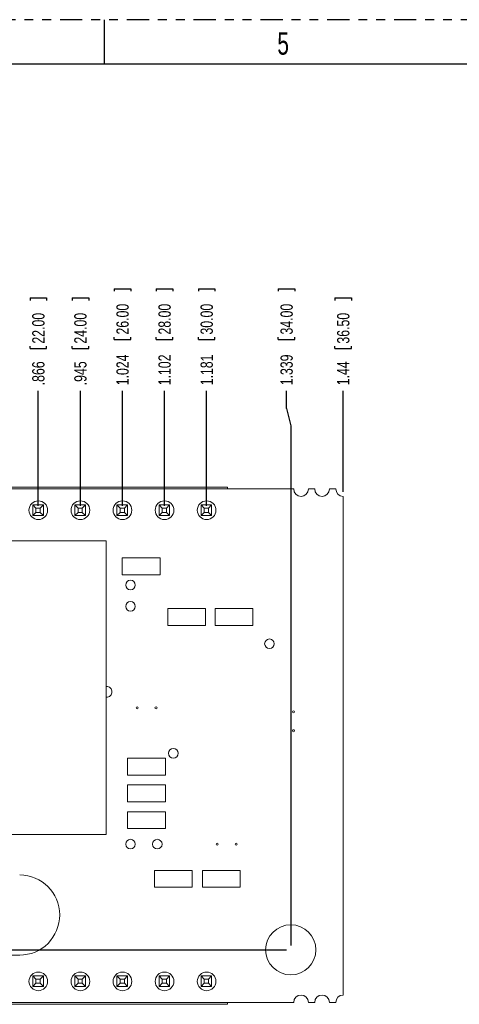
# Model space of a CAD drawing. Header units: inches. Extents: x 0 to 34, y 0 to 22.
# Tile 4 of 8: x 16 to 21, y 10.9 to 22. Entities that reach past the tile are written whole.
import ezdxf

# ---------------------------------------------------------------- set-up
doc = ezdxf.new("R2010")
doc.units = ezdxf.units.IN
doc.header["$MEASUREMENT"] = 0
doc.linetypes.add('PHANTOM', pattern=[0.5, 0.25, -0.05, 0.05, -0.05, 0.05, -0.05])
doc.layers.add('P2', color=3, linetype='Continuous')
doc.layers.add('SLD-0', color=7, linetype='Continuous')
doc.styles.add('SLDTEXTSTYLE1', font='TXT', dxfattribs={"width": 0.75})
doc.styles.add('SLDTEXTSTYLE2', font='TXT', dxfattribs={"width": 0.7})
doc.dimstyles.new('SLDDIMSTYLE2', dxfattribs={"dimtxt": 0.137795, "dimasz": 0.156, "dimexe": 0, "dimexo": 0.0625, "dimgap": 0.034449, "dimtad": 0, "dimtih": 1, "dimtoh": 1, "dimdec": 3, "dimlfac": 0.166667, "dimrnd": 1e-09, "dimzin": 12, "dimdsep": 46, "dimtxsty": 'SLDTEXTSTYLE1', "dimblk1": 'NONE', "dimblk2": 'NONE', "dimsah": 1, "dimcen": 0.09, "dimadec": 0, "dimazin": 3, "dimtfac": 1, "dimtdec": 3, "dimtofl": 0, "dimtmove": 0, "dimatfit": 3, "dimldrblk": 'NONE', "dimfxl": 1, "dimfrac": 2, "dimtolj": 1, "dimtzin": 12, "dimarcsym": 0})
doc.dimstyles.new('SLDDIMSTYLE4', dxfattribs={"dimtxt": 0.137795, "dimasz": 0.156, "dimexe": 0, "dimexo": 0.0625, "dimgap": 0.034449, "dimtad": 0, "dimtih": 1, "dimtoh": 1, "dimlfac": 0.166667, "dimrnd": 1e-09, "dimzin": 12, "dimdsep": 46, "dimtxsty": 'SLDTEXTSTYLE1', "dimblk1": 'NONE', "dimblk2": 'NONE', "dimsah": 1, "dimcen": 0.09, "dimadec": 0, "dimazin": 3, "dimtfac": 1, "dimtdec": 3, "dimtofl": 0, "dimtmove": 0, "dimatfit": 3, "dimldrblk": 'NONE', "dimfxl": 1, "dimfrac": 2, "dimtolj": 1, "dimtzin": 12, "dimarcsym": 0})

# ---------------------------------------------------------------- blocks, each defined once
blk = doc.blocks.new('_D_11')
at = {"layer": 'SLD-0'}
for p, q in [((16.163, 18.876), (16.349, 18.876)), ((16.163, 18.876), (16.163, 18.848)), ((16.349, 18.876), (16.349, 18.848)), ((16.163, 18.306), (16.163, 18.334)), ((16.163, 18.306), (16.349, 18.306)), ((16.349, 18.306), (16.349, 18.334)), ((16.256, 16.541), (16.256, 17.832))]:
    blk.add_line(p, q, dxfattribs=at)
at = {"layer": 'SLD-0', "char_height": 0.1378, "attachment_point": 1, "rotation": 90, "style": 'SLDTEXTSTYLE1'}
for s, insert in [('22.00', (16.188, 18.362)), ('.866', (16.188, 17.894))]:
    blk.add_mtext(s, dxfattribs=dict(at, insert=insert))
blk = doc.blocks.new('_NONE')
blk = doc.blocks.new('_D_12')
at = {"layer": 'SLD-0'}
for p, q in [((16.636, 18.876), (16.822, 18.876)), ((16.636, 18.876), (16.636, 18.848)), ((16.822, 18.876), (16.822, 18.848)), ((16.636, 18.306), (16.636, 18.334)), ((16.636, 18.306), (16.822, 18.306)), ((16.822, 18.306), (16.822, 18.334)), ((16.729, 16.541), (16.729, 17.832))]:
    blk.add_line(p, q, dxfattribs=at)
at = {"layer": 'SLD-0', "char_height": 0.1378, "attachment_point": 1, "rotation": 90, "style": 'SLDTEXTSTYLE1'}
for s, insert in [('24.00', (16.66, 18.362)), ('.945', (16.66, 17.894))]:
    blk.add_mtext(s, dxfattribs=dict(at, insert=insert))
blk = doc.blocks.new('_D_13')
at = {"layer": 'SLD-0'}
for p, q in [((17.108, 18.978), (17.294, 18.978)), ((17.108, 18.978), (17.108, 18.95)), ((17.294, 18.978), (17.294, 18.95)), ((17.108, 18.408), (17.108, 18.436)), ((17.108, 18.408), (17.294, 18.408)), ((17.294, 18.408), (17.294, 18.436)), ((17.201, 16.541), (17.201, 17.832))]:
    blk.add_line(p, q, dxfattribs=at)
at = {"layer": 'SLD-0', "char_height": 0.1378, "attachment_point": 1, "rotation": 90, "style": 'SLDTEXTSTYLE1'}
for s, insert in [('26.00', (17.133, 18.464)), ('1.024', (17.133, 17.894))]:
    blk.add_mtext(s, dxfattribs=dict(at, insert=insert))
blk = doc.blocks.new('_D_14')
at = {"layer": 'SLD-0'}
for p, q in [((17.581, 18.978), (17.767, 18.978)), ((17.581, 18.978), (17.581, 18.95)), ((17.767, 18.978), (17.767, 18.95)), ((17.581, 18.408), (17.581, 18.436)), ((17.581, 18.408), (17.767, 18.408)), ((17.767, 18.408), (17.767, 18.436)), ((17.674, 16.541), (17.674, 17.832))]:
    blk.add_line(p, q, dxfattribs=at)
at = {"layer": 'SLD-0', "char_height": 0.1378, "attachment_point": 1, "rotation": 90, "style": 'SLDTEXTSTYLE1'}
for s, insert in [('28.00', (17.605, 18.464)), ('1.102', (17.605, 17.894))]:
    blk.add_mtext(s, dxfattribs=dict(at, insert=insert))
blk = doc.blocks.new('_D_15')
at = {"layer": 'SLD-0'}
for p, q in [((18.053, 18.978), (18.239, 18.978)), ((18.053, 18.978), (18.053, 18.95)), ((18.239, 18.978), (18.239, 18.95)), ((18.053, 18.408), (18.053, 18.436)), ((18.053, 18.408), (18.239, 18.408)), ((18.239, 18.408), (18.239, 18.436)), ((18.146, 16.541), (18.146, 17.832))]:
    blk.add_line(p, q, dxfattribs=at)
at = {"layer": 'SLD-0', "char_height": 0.1378, "attachment_point": 1, "rotation": 90, "style": 'SLDTEXTSTYLE1'}
for s, insert in [('30.00', (18.078, 18.464)), ('1.181', (18.078, 17.894))]:
    blk.add_mtext(s, dxfattribs=dict(at, insert=insert))
blk = doc.blocks.new('_D_16')
at = {"layer": 'SLD-0'}
for p, q in [((18.95, 18.978), (19.136, 18.978)), ((18.95, 18.978), (18.95, 18.95)), ((19.136, 18.978), (19.136, 18.95)), ((18.95, 18.408), (18.95, 18.436)), ((18.95, 18.408), (19.136, 18.408)), ((19.136, 18.408), (19.136, 18.436)), ((19.043, 17.635), (19.043, 17.832)), ((19.043, 17.635), (19.091, 17.438)), ((19.091, 17.438), (19.091, 11.604))]:
    blk.add_line(p, q, dxfattribs=at)
at = {"layer": 'SLD-0', "char_height": 0.1378, "attachment_point": 1, "rotation": 90, "style": 'SLDTEXTSTYLE1'}
for s, insert in [('34.00', (18.975, 18.464)), ('1.339', (18.975, 17.894))]:
    blk.add_mtext(s, dxfattribs=dict(at, insert=insert))
blk = doc.blocks.new('_D_17')
at = {"layer": 'SLD-0'}
for p, q in [((19.586, 18.876), (19.772, 18.876)), ((19.586, 18.876), (19.586, 18.848)), ((19.772, 18.876), (19.772, 18.848)), ((19.586, 18.306), (19.586, 18.334)), ((19.586, 18.306), (19.772, 18.306)), ((19.772, 18.306), (19.772, 18.334)), ((19.679, 16.697), (19.679, 17.832))]:
    blk.add_line(p, q, dxfattribs=at)
at = {"layer": 'SLD-0', "char_height": 0.1378, "attachment_point": 1, "rotation": 90, "style": 'SLDTEXTSTYLE1'}
for s, insert in [('36.50', (19.611, 18.362)), ('1.44', (19.611, 17.894))]:
    blk.add_mtext(s, dxfattribs=dict(at, insert=insert))
blk = doc.blocks.new('_D_20')
at = {"layer": 'SLD-0'}
for p, q in [((6.9, 12.144), (6.872, 12.144)), ((6.872, 12.144), (6.872, 11.925)), ((7.428, 12.144), (7.456, 12.144)), ((7.456, 12.144), (7.456, 11.925)), ((7.674, 12.035), (7.477, 12.035)), ((7.674, 12.035), (7.87, 11.554)), ((6.872, 11.925), (6.9, 11.925)), ((7.456, 11.925), (7.428, 11.925)), ((7.87, 11.554), (19.041, 11.554))]:
    blk.add_line(p, q, dxfattribs=at)
at = {"layer": 'SLD-0', "char_height": 0.1378, "attachment_point": 1, "style": 'SLDTEXTSTYLE1'}
for s, insert in [('.764', (6.494, 12.103)), ('19.40', (6.935, 12.103))]:
    blk.add_mtext(s, dxfattribs=dict(at, insert=insert))

msp = doc.modelspace()

# ---------------------------------------------------------------- linework, layer by layer
at = {"color": 7, "linetype": 'Continuous', "lineweight": 15}
for p, q in [((19.1237, 16.7295), (11.024, 16.7295)), ((13.1828, 16.7508), (18.3796, 16.7508)), ((18.3796, 16.7508), (18.3796, 16.7295)), ((19.36, 16.7295), (19.2891, 16.7295)), ((19.5962, 16.7295), (19.5253, 16.7295)), ((19.6789, 11.0462), (19.6789, 16.6468)), ((16.1946, 16.4319), (16.1946, 16.55)), ((16.1946, 16.55), (16.23, 16.5146)), ((16.1946, 16.55), (16.3127, 16.55)), ((16.23, 16.5146), (16.23, 16.4673)), ((16.2773, 16.5146), (16.23, 16.5146)), ((16.2773, 16.5146), (16.3127, 16.55)), ((16.2773, 16.4673), (16.2773, 16.5146)), ((16.3127, 16.55), (16.3127, 16.4319)), ((16.667, 16.55), (16.7852, 16.55)), ((16.667, 16.55), (16.7025, 16.5146)), ((16.667, 16.4319), (16.667, 16.55)), ((16.7497, 16.5146), (16.7025, 16.5146)), ((16.7025, 16.5146), (16.7025, 16.4673)), ((16.7497, 16.5146), (16.7852, 16.55)), ((16.7497, 16.4673), (16.7497, 16.5146)), ((16.7852, 16.55), (16.7852, 16.4319)), ((17.1395, 16.4319), (17.1395, 16.55)), ((17.1395, 16.55), (17.1749, 16.5146)), ((17.1395, 16.55), (17.2576, 16.55)), ((17.1749, 16.5146), (17.1749, 16.4673)), ((17.2222, 16.5146), (17.1749, 16.5146)), ((17.2222, 16.5146), (17.2576, 16.55)), ((17.2222, 16.4673), (17.2222, 16.5146)), ((17.2576, 16.55), (17.2576, 16.4319)), ((17.6119, 16.55), (17.73, 16.55)), ((17.6119, 16.55), (17.6474, 16.5146)), ((17.6119, 16.4319), (17.6119, 16.55)), ((17.6946, 16.5146), (17.6474, 16.5146)), ((17.6474, 16.5146), (17.6474, 16.4673)), ((17.6946, 16.5146), (17.73, 16.55)), ((17.6946, 16.4673), (17.6946, 16.5146)), ((17.73, 16.55), (17.73, 16.4319)), ((18.0844, 16.55), (18.2025, 16.55)), ((18.0844, 16.55), (18.1198, 16.5146)), ((18.0844, 16.4319), (18.0844, 16.55)), ((18.167, 16.5146), (18.1198, 16.5146)), ((18.1198, 16.5146), (18.1198, 16.4673)), ((18.167, 16.5146), (18.2025, 16.55)), ((18.167, 16.4673), (18.167, 16.5146)), ((18.2025, 16.55), (18.2025, 16.4319)), ((16.1946, 16.4319), (16.23, 16.4673)), ((16.3127, 16.4319), (16.1946, 16.4319)), ((16.23, 16.4673), (16.2773, 16.4673)), ((16.2773, 16.4673), (16.3127, 16.4319)), ((16.667, 16.4319), (16.7025, 16.4673)), ((16.7852, 16.4319), (16.667, 16.4319)), ((16.7025, 16.4673), (16.7497, 16.4673)), ((16.7497, 16.4673), (16.7852, 16.4319)), ((17.1395, 16.4319), (17.1749, 16.4673)), ((17.2576, 16.4319), (17.1395, 16.4319)), ((17.1749, 16.4673), (17.2222, 16.4673)), ((17.2222, 16.4673), (17.2576, 16.4319)), ((17.6119, 16.4319), (17.6474, 16.4673)), ((17.73, 16.4319), (17.6119, 16.4319)), ((17.6474, 16.4673), (17.6946, 16.4673)), ((17.6946, 16.4673), (17.73, 16.4319)), ((18.0844, 16.4319), (18.1198, 16.4673)), ((18.2025, 16.4319), (18.0844, 16.4319)), ((18.1198, 16.4673), (18.167, 16.4673)), ((18.167, 16.4673), (18.2025, 16.4319)), ((17.02, 16.1491), (13.48, 16.1491)), ((17.02, 12.8491), (17.02, 16.1491)), ((17.199, 15.9556), (17.199, 15.7666)), ((17.6242, 15.9556), (17.199, 15.9556)), ((17.6242, 15.7666), (17.6242, 15.9556)), ((17.199, 15.7666), (17.6242, 15.7666)), ((18.1342, 15.3856), (17.709, 15.3856)), ((17.709, 15.3856), (17.709, 15.1966)), ((18.1342, 15.1966), (18.1342, 15.3856)), ((18.6657, 15.3856), (18.2405, 15.3856)), ((18.2405, 15.3856), (18.2405, 15.1966)), ((18.6657, 15.1966), (18.6657, 15.3856)), ((17.709, 15.1966), (18.1342, 15.1966)), ((18.2405, 15.1966), (18.6657, 15.1966)), ((17.259, 13.7056), (17.259, 13.5166)), ((17.6842, 13.7056), (17.259, 13.7056)), ((17.6842, 13.5166), (17.6842, 13.7056)), ((17.259, 13.5166), (17.6842, 13.5166)), ((17.6842, 13.4056), (17.259, 13.4056)), ((17.259, 13.4056), (17.259, 13.2166)), ((17.6842, 13.2166), (17.6842, 13.4056)), ((17.259, 13.2166), (17.6842, 13.2166)), ((17.6842, 13.1056), (17.259, 13.1056)), ((17.259, 13.1056), (17.259, 12.9166)), ((17.6842, 12.9166), (17.6842, 13.1056)), ((13.48, 12.8491), (17.02, 12.8491)), ((17.259, 12.9166), (17.6842, 12.9166)), ((17.9842, 12.4456), (17.559, 12.4456)), ((17.559, 12.4456), (17.559, 12.2566)), ((17.9842, 12.2566), (17.9842, 12.4456)), ((18.099, 12.4456), (18.099, 12.2566)), ((18.5242, 12.4456), (18.099, 12.4456)), ((18.5242, 12.2566), (18.5242, 12.4456)), ((17.559, 12.2566), (17.9842, 12.2566)), ((18.099, 12.2566), (18.5242, 12.2566)), ((16.4961, 11.9451), (16.4961, 11.9475)), ((15.2937, 11.495), (16.0473, 11.495)), ((16.1946, 11.2612), (16.3127, 11.2612)), ((16.1946, 11.2612), (16.23, 11.2257)), ((16.1946, 11.143), (16.1946, 11.2612)), ((16.1946, 11.143), (16.23, 11.1785)), ((16.2773, 11.2257), (16.23, 11.2257)), ((16.23, 11.2257), (16.23, 11.1785)), ((16.23, 11.1785), (16.2773, 11.1785)), ((16.2773, 11.2257), (16.3127, 11.2612)), ((16.2773, 11.1785), (16.2773, 11.2257)), ((16.2773, 11.1785), (16.3127, 11.143)), ((16.3127, 11.2612), (16.3127, 11.143)), ((16.667, 11.2612), (16.7852, 11.2612)), ((16.667, 11.2612), (16.7025, 11.2257)), ((16.667, 11.143), (16.667, 11.2612)), ((16.667, 11.143), (16.7025, 11.1785)), ((16.7497, 11.2257), (16.7025, 11.2257)), ((16.7025, 11.2257), (16.7025, 11.1785)), ((16.7025, 11.1785), (16.7497, 11.1785)), ((16.7497, 11.2257), (16.7852, 11.2612)), ((16.7497, 11.1785), (16.7497, 11.2257)), ((16.7497, 11.1785), (16.7852, 11.143)), ((16.7852, 11.2612), (16.7852, 11.143)), ((17.1395, 11.143), (17.1395, 11.2612)), ((17.1395, 11.2612), (17.1749, 11.2257)), ((17.1395, 11.2612), (17.2576, 11.2612)), ((17.1395, 11.143), (17.1749, 11.1785)), ((17.1749, 11.2257), (17.1749, 11.1785)), ((17.2222, 11.2257), (17.1749, 11.2257)), ((17.1749, 11.1785), (17.2222, 11.1785)), ((17.2222, 11.2257), (17.2576, 11.2612)), ((17.2222, 11.1785), (17.2222, 11.2257)), ((17.2222, 11.1785), (17.2576, 11.143)), ((17.2576, 11.2612), (17.2576, 11.143)), ((17.6119, 11.2612), (17.73, 11.2612)), ((17.6119, 11.2612), (17.6474, 11.2257)), ((17.6119, 11.143), (17.6119, 11.2612)), ((17.6119, 11.143), (17.6474, 11.1785)), ((17.6946, 11.2257), (17.6474, 11.2257)), ((17.6474, 11.2257), (17.6474, 11.1785)), ((17.6474, 11.1785), (17.6946, 11.1785)), ((17.6946, 11.2257), (17.73, 11.2612)), ((17.6946, 11.1785), (17.6946, 11.2257)), ((17.6946, 11.1785), (17.73, 11.143)), ((17.73, 11.2612), (17.73, 11.143)), ((18.0844, 11.143), (18.0844, 11.2612)), ((18.0844, 11.2612), (18.1198, 11.2257)), ((18.0844, 11.2612), (18.2025, 11.2612)), ((18.0844, 11.143), (18.1198, 11.1785)), ((18.1198, 11.2257), (18.1198, 11.1785)), ((18.167, 11.2257), (18.1198, 11.2257)), ((18.1198, 11.1785), (18.167, 11.1785)), ((18.167, 11.2257), (18.2025, 11.2612)), ((18.167, 11.1785), (18.167, 11.2257)), ((18.167, 11.1785), (18.2025, 11.143)), ((18.2025, 11.2612), (18.2025, 11.143)), ((16.3127, 11.143), (16.1946, 11.143)), ((16.7852, 11.143), (16.667, 11.143)), ((17.2576, 11.143), (17.1395, 11.143)), ((17.73, 11.143), (17.6119, 11.143)), ((18.2025, 11.143), (18.0844, 11.143)), ((11.024, 10.9635), (19.1237, 10.9635)), ((18.3796, 10.9635), (18.3796, 10.9423)), ((19.2891, 10.9635), (19.36, 10.9635)), ((19.5253, 10.9635), (19.5962, 10.9635)), ((18.3796, 10.9423), (13.1828, 10.9423))]:
    msp.add_line(p, q, dxfattribs=at)
for centre, radius in [((16.2563, 16.4911), 0.105), ((16.7287, 16.4911), 0.105), ((17.2012, 16.4911), 0.105), ((17.6736, 16.4911), 0.105), ((18.146, 16.4911), 0.105), ((17.2916, 15.6511), 0.054), ((17.2916, 15.4111), 0.054), ((18.8516, 14.9911), 0.054), ((17.3653, 14.2711), 0.0118), ((17.5779, 14.2711), 0.0118), ((19.1216, 14.2274), 0.0118), ((19.1216, 14.0148), 0.0118), ((17.7716, 13.7611), 0.054), ((17.2916, 12.7411), 0.054), ((17.5916, 12.7411), 0.054), ((18.2653, 12.7411), 0.0118), ((18.4779, 12.7411), 0.0118), ((19.0909, 11.5541), 0.282), ((16.2563, 11.1997), 0.105), ((16.7287, 11.1997), 0.105), ((17.2012, 11.1997), 0.105), ((17.6736, 11.1997), 0.105), ((18.146, 11.1997), 0.105)]:
    msp.add_circle(centre, radius, dxfattribs=at)
for centre, radius, start, end in [((19.2064, 16.7295), 0.0827, 180, 0), ((19.4426, 16.7295), 0.0827, 180, 0), ((19.6789, 16.7295), 0.0827, 180, 270), ((17.0233, 14.4511), 0.06, 0, 93.15964), ((17.0233, 14.4511), 0.06, 266.84036, 0), ((16.0473, 11.9462), 0.4488, 0.1636, 89.99987), ((16.0473, 11.9438), 0.4488, 270, 0.1636), ((19.2064, 10.9635), 0.0827, 0, 180), ((19.4426, 10.9635), 0.0827, 0, 180), ((19.6789, 10.9635), 0.0827, 90, 180)]:
    msp.add_arc(centre, radius, start, end, dxfattribs=at)
at = {"layer": 'P2', "color": 4, "linetype": 'PHANTOM'}
msp.add_line((34, 22), (0, 22), dxfattribs=at)
at = {"layer": 'P2', "color": 3, "linetype": 'Continuous'}
msp.add_line((17, 21.4998), (17, 21.9998), dxfattribs=at)
at = {"layer": 'P2', "color": 3}
msp.add_line((17, 21.5001), (17, 21.7188), dxfattribs=at)
at = {"layer": 'P2', "color": 6, "linetype": 'Continuous'}
msp.add_line((33, 21.5001), (1, 21.4995), dxfattribs=at)

# ---------------------------------------------------------------- texts
at = {"layer": 'P2', "color": 3, "insert": (19.0051, 21.8573), "char_height": 0.25, "attachment_point": 2, "style": 'SLDTEXTSTYLE2'}
msp.add_mtext('5', dxfattribs=at)

# ---------------------------------------------------------------- dimensions: what is measured, and where the dimension line sits
at = {"layer": 'SLD-0'}
for feature_location, offset, dtype, dimstyle, picture, middle in [((17.2012, 16.4911, 0.0236), (0, 1.3408), 1, 'SLDDIMSTYLE2', '_D_13', (17.2012, 18.4643)), ((17.6736, 16.4911, 0.0236), (0, 1.3408), 1, 'SLDDIMSTYLE2', '_D_14', (17.6736, 18.4643)), ((18.146, 16.4911, 0.0236), (0, 1.3408), 1, 'SLDDIMSTYLE2', '_D_15', (18.146, 18.4643)), ((19.0909, 11.5541, 0.0236), (-0.0481, 6.2778), 1, 'SLDDIMSTYLE2', '_D_16', (19.0428, 18.4643)), ((16.2563, 16.4911, 0.0236), (0, 1.3408), 1, 'SLDDIMSTYLE2', '_D_11', (16.2563, 18.4133)), ((16.7287, 16.4911, 0.0236), (0, 1.3408), 1, 'SLDDIMSTYLE2', '_D_12', (16.7287, 18.4133)), ((19.6789, 16.6468, 0.0236), (0, 1.185), 1, 'SLDDIMSTYLE4', '_D_17', (19.6789, 18.4133)), ((19.0909, 11.5541, 0.0236), (-11.6142, 0.4806), 0, 'SLDDIMSTYLE2', '_D_20', (6.9855, 12.0347))]:
    dim = msp.add_ordinate_dim(feature_location=feature_location, offset=offset, dtype=dtype, origin=(11.0594, 16.1367, 0.0236), dimstyle=dimstyle, dxfattribs=at)
    dim.commit()
    dim.dimension.update_dxf_attribs({"geometry": picture, "text_midpoint": middle})

doc.saveas('drawing.dxf')
